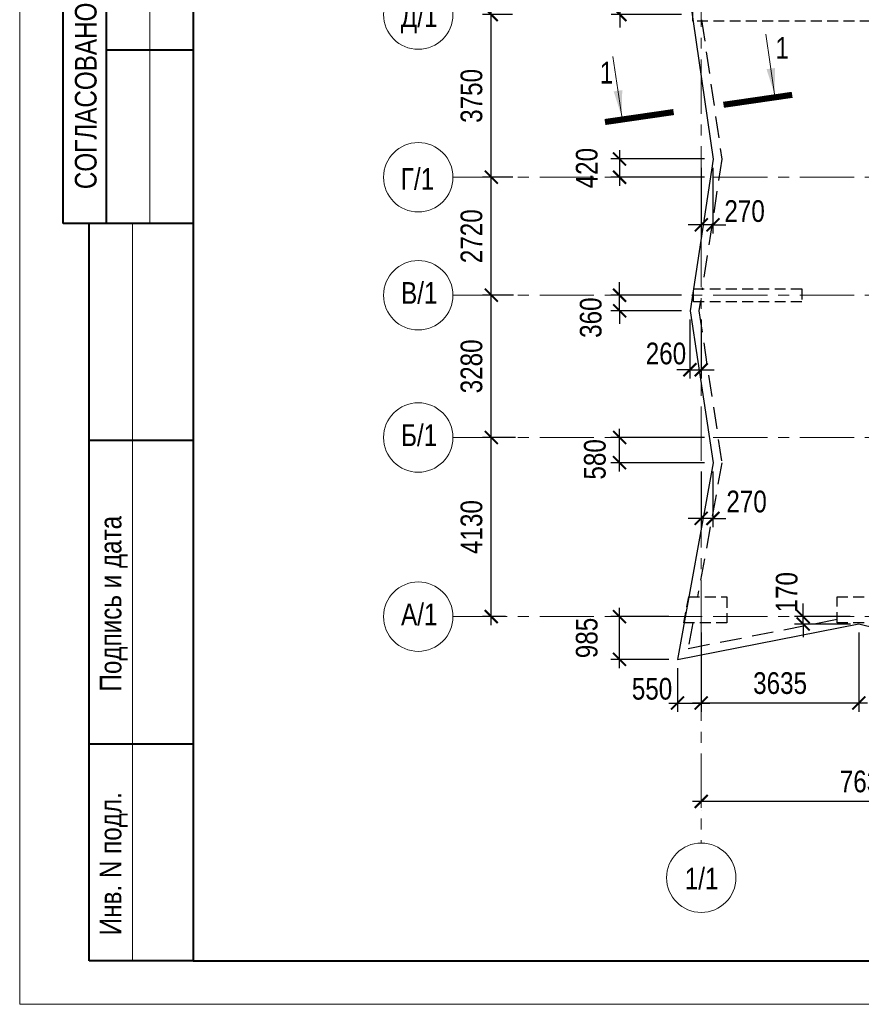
# Model space of a CAD drawing. Header units: inches. Extents: x -7207481 to -7082011, y 6155852 to 6369793.
# Tile 12 of 24: x -7168381 to -7148975, y 6310393 to 6333092. Entities that reach past the tile are written whole.
import ezdxf
from ezdxf.enums import TextEntityAlignment as Align

# ---------------------------------------------------------------- set-up
doc = ezdxf.new("R2010")
doc.units = ezdxf.units.IN
doc.header["$LTSCALE"] = 1000
doc.header["$MEASUREMENT"] = 0
doc.linetypes.add('CENTER', pattern=[2, 1.25, -0.25, 0.25, -0.25])
doc.linetypes.add('HIDDEN', pattern=[0.375, 0.25, -0.125])
for name, color, linetype, lineweight in [('СК-040-С(тены)', 12, 'HIDDEN', 25), ('СК-043-С-ПИЛОНЫ', 5, 'HIDDEN', 25), ('СК-050-П(литы перекрытия)', 3, 'Continuous', 30), ('СК-052-П-БАЛКИ', 1, 'HIDDEN', 30), ('СК-100-О(си)', 7, 'CENTER', 15), ('СК-110-О-РАЗМЕРЫ', 7, 'Continuous', 15), ('СК-200-Р(амка)', 7, 'Continuous', 40), ('СК-210-Р-РАМКА ЛИНИИ ТОНКИЕ', 7, 'Continuous', 15), ('СК-300-Р(азмеры)_ПЛИТЫ', 7, 'Continuous', 20), ('СК-400-Т(екст)', 7, 'Continuous', 20), ('СК-500-С(ечения)', 5, 'Continuous', 40)]:
    doc.layers.add(name, color=color, linetype=linetype, lineweight=lineweight)
doc.styles.add('ARIAL_annotative', font='arial.ttf', dxfattribs={"width": 0.8, "height": 2.5})
doc.styles.add('RUSS', font='arial.ttf', dxfattribs={"width": 0.8})
doc.dimstyles.new('100-200', dxfattribs={"dimscale": 0, "dimtxt": 500, "dimasz": 300, "dimexe": 200, "dimexo": 200, "dimgap": 200, "dimtad": 1, "dimdec": 0, "dimzin": 0, "dimdsep": 46, "dimtxsty": 'RUSS', "dimblk": 'ARCHTICK', "dimcen": 0.096, "dimdle": 200, "dimclrd": 7, "dimclre": 7, "dimclrt": 256, "dimadec": 0, "dimazin": 0, "dimtfac": 1, "dimtdec": 0, "dimtmove": 2, "dimatfit": 3, "dimldrblk": 'OBLIQUE', "dimfxl": 1, "dimtolj": 1, "dimtzin": 0, "dimarcsym": 0})

# ---------------------------------------------------------------- blocks, each defined once
blk = doc.blocks.new('Сечение')
at = {"layer": 'СК-500-С(ечения)', "linetype": 'Continuous', "lineweight": 15, "ltscale": 100}
blk.add_line((-200, -35), (-200, -735), dxfattribs=at)
at = {"layer": 'СК-500-С(ечения)', "linetype": 'Continuous', "ltscale": 100, "const_width": 70}
blk.add_lwpolyline([(-400, 0), (400, 0)], dxfattribs=at)
at = {"layer": 'СК-500-С(ечения)', "linetype": 'Continuous', "ltscale": 100}
blk.add_solid([(-200, -35), (-250, -335), (-150, -335)], dxfattribs=at)
blk = doc.blocks.new('*U31')
at = {"layer": 'СК-400-Т(екст)', "ltscale": 100, "yscale": 0.01, "zscale": 0.01}
for p, xscale, rotation in [((0, -4), 0.01, 270.0000000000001), ((0, -17.81), -0.01, 270)]:
    blk.add_blockref('Сечение', p, dxfattribs=dict(at, xscale=xscale, rotation=rotation))
at = {"layer": 'СК-500-С(ечения)', "color": 0, "ltscale": 100, "style": 'ARIAL_annotative', "width": 0.8}
blk.add_attdef('НОМЕР_СЕЧЕНИЯ_1_1(НОМЕР_ЛИСТА)', text='', height=2.5, rotation=270, dxfattribs=at).set_placement((-6.74, -1.23), align=Align.RIGHT)
blk.add_attdef('НОМЕР_СЕЧЕНИЯ_2_1(НОМЕР_ЛИСТА)', text='', height=2.5, rotation=270, dxfattribs=at).set_placement((-7.48, -20.59), align=Align.BOTTOM_LEFT)
blk = doc.blocks.new('_ArchTick')
at = {"color": 0, "linetype": 'ByBlock', "const_width": 0.15}
blk.add_lwpolyline([(-0.5, -0.5), (0.5, 0.5)], dxfattribs=at)
blk = doc.blocks.new('*D110')
at = {"layer": 'Defpoints', "color": 0, "transparency": 16777216}
for p in [(-24962, 13660), (-24270, 13660), (-24521, 9910)]:
    blk.add_point(p, dxfattribs=at)
at = {"layer": 'СК-110-О-РАЗМЕРЫ', "color": 7, "lineweight": -2, "transparency": 16777216}
for p, q in [((-24962, 9710), (-24962, 13860)), ((-24470, 13660), (-25162, 13660)), ((-24721, 9910), (-25162, 9910))]:
    blk.add_line(p, q, dxfattribs=at)
at = {"layer": 'СК-110-О-РАЗМЕРЫ', "color": 7, "lineweight": -2, "transparency": 16777216, "xscale": 300, "yscale": 300, "zscale": 300}
for p, rotation in [((-24962, 13660), 90), ((-24962, 9910), 270)]:
    blk.add_blockref('_ArchTick', p, dxfattribs=dict(at, rotation=rotation))
at = {"layer": 'СК-110-О-РАЗМЕРЫ', "transparency": 16777216, "insert": (-25417, 11785), "char_height": 500, "attachment_point": 5, "rotation": 90, "style": 'RUSS'}
blk.add_mtext('\\A1;3750', dxfattribs=at)
blk = doc.blocks.new('_Oblique')
at = {"color": 0, "linetype": 'ByBlock', "lineweight": -2}
blk.add_line((-0.5, -0.5), (0.5, 0.5), dxfattribs=at)
blk = doc.blocks.new('*D111')
at = {"layer": 'Defpoints', "color": 0, "transparency": 16777216}
for p in [(-24962, 16960), (-24289, 16960), (-24520, 13660)]:
    blk.add_point(p, dxfattribs=at)
at = {"layer": 'СК-110-О-РАЗМЕРЫ', "color": 7, "lineweight": -2, "transparency": 16777216}
for p, q in [((-24962, 13460), (-24962, 17160)), ((-24489, 16960), (-25162, 16960)), ((-24720, 13660), (-25162, 13660))]:
    blk.add_line(p, q, dxfattribs=at)
at = {"layer": 'СК-110-О-РАЗМЕРЫ', "color": 7, "lineweight": -2, "transparency": 16777216, "xscale": 300, "yscale": 300, "zscale": 300}
for p, rotation in [((-24962, 16960), 90), ((-24962, 13660), 270)]:
    blk.add_blockref('_ArchTick', p, dxfattribs=dict(at, rotation=rotation))
at = {"layer": 'СК-110-О-РАЗМЕРЫ', "transparency": 16777216, "insert": (-25417, 15310), "char_height": 500, "attachment_point": 5, "rotation": 90, "style": 'RUSS'}
blk.add_mtext('\\A1;3300', dxfattribs=at)
blk = doc.blocks.new('*D120')
at = {"layer": 'Defpoints', "color": 0, "transparency": 16777216}
for p in [(-20120, -4479), (-20120, -4479), (-12490, -4517)]:
    blk.add_point(p, dxfattribs=at)
at = {"layer": 'СК-110-О-РАЗМЕРЫ', "color": 7, "lineweight": -2, "transparency": 16777216}
for p, q in [((-12490, -4317), (-12490, -4279)), ((-12290, -4479), (-20320, -4479)), ((-20120, -4679), (-20120, -4679))]:
    blk.add_line(p, q, dxfattribs=at)
at = {"layer": 'СК-110-О-РАЗМЕРЫ', "color": 7, "lineweight": -2, "transparency": 16777216, "xscale": 300, "yscale": 300, "zscale": 300, "rotation": 180}
blk.add_blockref('_ArchTick', (-20120, -4479), dxfattribs=at)
at = {"layer": 'СК-110-О-РАЗМЕРЫ', "color": 7, "lineweight": -2, "transparency": 16777216, "xscale": 300, "yscale": 300, "zscale": 300}
blk.add_blockref('_ArchTick', (-12490, -4479), dxfattribs=at)
at = {"layer": 'СК-110-О-РАЗМЕРЫ', "transparency": 16777216, "insert": (-16305, -4023), "char_height": 500, "attachment_point": 5, "style": 'RUSS'}
blk.add_mtext('\\A1;7630', dxfattribs=at)
blk = doc.blocks.new('*D122')
at = {"layer": 'Defpoints', "color": 0, "transparency": 16777216}
for p in [(-24962, 3910), (-24204, 3910), (-24433, -220)]:
    blk.add_point(p, dxfattribs=at)
at = {"layer": 'СК-110-О-РАЗМЕРЫ', "color": 7, "lineweight": -2, "transparency": 16777216}
for p, q in [((-24962, -420), (-24962, 4110)), ((-24404, 3910), (-25162, 3910)), ((-24633, -220), (-25162, -220))]:
    blk.add_line(p, q, dxfattribs=at)
at = {"layer": 'СК-110-О-РАЗМЕРЫ', "color": 7, "lineweight": -2, "transparency": 16777216, "xscale": 300, "yscale": 300, "zscale": 300}
for p, rotation in [((-24962, 3910), 90), ((-24962, -220), 270)]:
    blk.add_blockref('_ArchTick', p, dxfattribs=dict(at, rotation=rotation))
at = {"layer": 'СК-110-О-РАЗМЕРЫ', "transparency": 16777216, "insert": (-25417, 1845), "char_height": 500, "attachment_point": 5, "rotation": 90, "style": 'RUSS'}
blk.add_mtext('\\A1;4130', dxfattribs=at)
blk = doc.blocks.new('*D123')
at = {"layer": 'Defpoints', "color": 0, "transparency": 16777216}
for p in [(-24962, 7190), (-24248, 7190), (-24545, 3910)]:
    blk.add_point(p, dxfattribs=at)
at = {"layer": 'СК-110-О-РАЗМЕРЫ', "color": 7, "lineweight": -2, "transparency": 16777216}
for p, q in [((-24962, 3710), (-24962, 7390)), ((-24448, 7190), (-25162, 7190)), ((-24745, 3910), (-25162, 3910))]:
    blk.add_line(p, q, dxfattribs=at)
at = {"layer": 'СК-110-О-РАЗМЕРЫ', "color": 7, "lineweight": -2, "transparency": 16777216, "xscale": 300, "yscale": 300, "zscale": 300}
for p, rotation in [((-24962, 7190), 90), ((-24962, 3910), 270)]:
    blk.add_blockref('_ArchTick', p, dxfattribs=dict(at, rotation=rotation))
at = {"layer": 'СК-110-О-РАЗМЕРЫ', "transparency": 16777216, "insert": (-25417, 5550), "char_height": 500, "attachment_point": 5, "rotation": 90, "style": 'RUSS'}
blk.add_mtext('\\A1;3280', dxfattribs=at)
blk = doc.blocks.new('*D124')
at = {"layer": 'Defpoints', "color": 0, "transparency": 16777216}
for p in [(-24962, 9910), (-24265, 9910), (-24511, 7190)]:
    blk.add_point(p, dxfattribs=at)
at = {"layer": 'СК-110-О-РАЗМЕРЫ', "color": 7, "lineweight": -2, "transparency": 16777216}
for p, q in [((-24962, 6990), (-24962, 10110)), ((-24465, 9910), (-25162, 9910)), ((-24711, 7190), (-25162, 7190))]:
    blk.add_line(p, q, dxfattribs=at)
at = {"layer": 'СК-110-О-РАЗМЕРЫ', "color": 7, "lineweight": -2, "transparency": 16777216, "xscale": 300, "yscale": 300, "zscale": 300}
for p, rotation in [((-24962, 9910), 90), ((-24962, 7190), 270)]:
    blk.add_blockref('_ArchTick', p, dxfattribs=dict(at, rotation=rotation))
at = {"layer": 'СК-110-О-РАЗМЕРЫ', "transparency": 16777216, "insert": (-25417, 8550), "char_height": 500, "attachment_point": 5, "rotation": 90, "style": 'RUSS'}
blk.add_mtext('\\A1;2720', dxfattribs=at)
blk = doc.blocks.new('*D130')
at = {"layer": 'Defpoints', "color": 0, "transparency": 16777216}
for p in [(-7150314, 6319330), (-7149032, 6319330), (-7149028, 6319160)]:
    blk.add_point(p, dxfattribs=at)
at = {"layer": 'СК-300-Р(азмеры)_ПЛИТЫ', "color": 7, "lineweight": -2, "transparency": 16777216}
for p, q in [((-7150314, 6319330), (-7150314, 6319630)), ((-7149232, 6319330), (-7150514, 6319330)), ((-7149228, 6319160), (-7150514, 6319160)), ((-7150314, 6319160), (-7150314, 6319330)), ((-7150314, 6319160), (-7150314, 6318860))]:
    blk.add_line(p, q, dxfattribs=at)
at = {"layer": 'СК-300-Р(азмеры)_ПЛИТЫ', "color": 7, "lineweight": -2, "transparency": 16777216, "xscale": 300, "yscale": 300, "zscale": 300}
for p, rotation in [((-7150314, 6319330), 270), ((-7150314, 6319160), 90)]:
    blk.add_blockref('_ArchTick', p, dxfattribs=dict(at, rotation=rotation))
at = {"layer": 'СК-300-Р(азмеры)_ПЛИТЫ', "transparency": 16777216, "insert": (-7150693, 6319892), "char_height": 500, "attachment_point": 5, "rotation": 90, "style": 'RUSS'}
blk.add_mtext('\\A1;170', dxfattribs=at)
blk = doc.blocks.new('*D131')
at = {"layer": 'Defpoints', "color": 0, "transparency": 16777216}
for p in [(-7152666, 6319164), (-7149031, 6319164), (-7152666, 6317339)]:
    blk.add_point(p, dxfattribs=at)
at = {"layer": 'СК-300-Р(азмеры)_ПЛИТЫ', "color": 7, "lineweight": -2, "transparency": 16777216}
for p, q in [((-7152666, 6318964), (-7152666, 6317139)), ((-7149031, 6318964), (-7149031, 6317139)), ((-7148831, 6317339), (-7152866, 6317339))]:
    blk.add_line(p, q, dxfattribs=at)
at = {"layer": 'СК-300-Р(азмеры)_ПЛИТЫ', "color": 7, "lineweight": -2, "transparency": 16777216, "xscale": 300, "yscale": 300, "zscale": 300, "rotation": 180}
blk.add_blockref('_ArchTick', (-7152666, 6317339), dxfattribs=at)
at = {"layer": 'СК-300-Р(азмеры)_ПЛИТЫ', "color": 7, "lineweight": -2, "transparency": 16777216, "xscale": 300, "yscale": 300, "zscale": 300}
blk.add_blockref('_ArchTick', (-7149031, 6317339), dxfattribs=at)
at = {"layer": 'СК-300-Р(азмеры)_ПЛИТЫ', "transparency": 16777216, "insert": (-7150848, 6317795), "char_height": 500, "attachment_point": 5, "style": 'RUSS'}
blk.add_mtext('\\A1;3635', dxfattribs=at)
blk = doc.blocks.new('*D132')
at = {"layer": 'Defpoints', "color": 0, "transparency": 16777216}
for p in [(-7153215, 6318344), (-7152666, 6318344), (-7152666, 6317339)]:
    blk.add_point(p, dxfattribs=at)
at = {"layer": 'СК-300-Р(азмеры)_ПЛИТЫ', "color": 7, "lineweight": -2, "transparency": 16777216}
for p, q in [((-7153215, 6318144), (-7153215, 6317139)), ((-7152666, 6318144), (-7152666, 6317139)), ((-7153415, 6317339), (-7152466, 6317339))]:
    blk.add_line(p, q, dxfattribs=at)
at = {"layer": 'СК-300-Р(азмеры)_ПЛИТЫ', "color": 7, "lineweight": -2, "transparency": 16777216, "xscale": 300, "yscale": 300, "zscale": 300, "rotation": 180}
blk.add_blockref('_ArchTick', (-7153215, 6317339), dxfattribs=at)
at = {"layer": 'СК-300-Р(азмеры)_ПЛИТЫ', "color": 7, "lineweight": -2, "transparency": 16777216, "xscale": 300, "yscale": 300, "zscale": 300}
blk.add_blockref('_ArchTick', (-7152666, 6317339), dxfattribs=at)
at = {"layer": 'СК-300-Р(азмеры)_ПЛИТЫ', "transparency": 16777216, "insert": (-7153801, 6317664), "char_height": 500, "attachment_point": 5, "style": 'RUSS'}
blk.add_mtext('\\A1;550', dxfattribs=at)
blk = doc.blocks.new('*D133')
at = {"layer": 'Defpoints', "color": 0, "transparency": 16777216}
for p in [(-7154549, 6319330), (-7153216, 6319330), (-7153216, 6318345)]:
    blk.add_point(p, dxfattribs=at)
at = {"layer": 'СК-300-Р(азмеры)_ПЛИТЫ', "color": 7, "lineweight": -2, "transparency": 16777216}
for p, q in [((-7154549, 6318145), (-7154549, 6319530)), ((-7153416, 6319330), (-7154749, 6319330)), ((-7153416, 6318345), (-7154749, 6318345))]:
    blk.add_line(p, q, dxfattribs=at)
at = {"layer": 'СК-300-Р(азмеры)_ПЛИТЫ', "color": 7, "lineweight": -2, "transparency": 16777216, "xscale": 300, "yscale": 300, "zscale": 300}
for p, rotation in [((-7154549, 6319330), 90), ((-7154549, 6318345), 270)]:
    blk.add_blockref('_ArchTick', p, dxfattribs=dict(at, rotation=rotation))
at = {"layer": 'СК-300-Р(азмеры)_ПЛИТЫ', "transparency": 16777216, "insert": (-7155304, 6318838), "char_height": 500, "attachment_point": 5, "rotation": 90, "style": 'RUSS'}
blk.add_mtext('\\A1;985', dxfattribs=at)
blk = doc.blocks.new('*D134')
at = {"layer": 'Defpoints', "color": 0, "transparency": 16777216}
for p in [(-7154549, 6323460), (-7152394, 6323460), (-7152394, 6322880)]:
    blk.add_point(p, dxfattribs=at)
at = {"layer": 'СК-300-Р(азмеры)_ПЛИТЫ', "color": 7, "lineweight": -2, "transparency": 16777216}
for p, q in [((-7154549, 6322680), (-7154549, 6323660)), ((-7152594, 6323460), (-7154749, 6323460)), ((-7152594, 6322880), (-7154749, 6322880))]:
    blk.add_line(p, q, dxfattribs=at)
at = {"layer": 'СК-300-Р(азмеры)_ПЛИТЫ', "color": 7, "lineweight": -2, "transparency": 16777216, "xscale": 300, "yscale": 300, "zscale": 300}
for p, rotation in [((-7154549, 6323460), 90), ((-7154549, 6322880), 270)]:
    blk.add_blockref('_ArchTick', p, dxfattribs=dict(at, rotation=rotation))
at = {"layer": 'СК-300-Р(азмеры)_ПЛИТЫ', "transparency": 16777216, "insert": (-7155117, 6322956), "char_height": 500, "attachment_point": 5, "rotation": 90, "style": 'RUSS'}
blk.add_mtext('\\A1;580', dxfattribs=at)
blk = doc.blocks.new('*D135')
at = {"layer": 'Defpoints', "color": 0, "transparency": 16777216}
for p in [(-7152666, 6322878), (-7152396, 6322878), (-7152666, 6321596)]:
    blk.add_point(p, dxfattribs=at)
at = {"layer": 'СК-300-Р(азмеры)_ПЛИТЫ', "color": 7, "lineweight": -2, "transparency": 16777216}
for p, q in [((-7152666, 6322678), (-7152666, 6321396)), ((-7152396, 6322678), (-7152396, 6321396)), ((-7152666, 6321596), (-7152966, 6321596)), ((-7152396, 6321596), (-7152666, 6321596)), ((-7152396, 6321596), (-7152096, 6321596))]:
    blk.add_line(p, q, dxfattribs=at)
at = {"layer": 'СК-300-Р(азмеры)_ПЛИТЫ', "color": 7, "lineweight": -2, "transparency": 16777216, "xscale": 300, "yscale": 300, "zscale": 300}
blk.add_blockref('_ArchTick', (-7152666, 6321596), dxfattribs=at)
at = {"layer": 'СК-300-Р(азмеры)_ПЛИТЫ', "color": 7, "lineweight": -2, "transparency": 16777216, "xscale": 300, "yscale": 300, "zscale": 300, "rotation": 180}
blk.add_blockref('_ArchTick', (-7152396, 6321596), dxfattribs=at)
at = {"layer": 'СК-300-Р(азмеры)_ПЛИТЫ', "transparency": 16777216, "insert": (-7151621, 6321981), "char_height": 500, "attachment_point": 5, "style": 'RUSS'}
blk.add_mtext('\\A1;270', dxfattribs=at)
blk = doc.blocks.new('*D136')
at = {"layer": 'Defpoints', "color": 0, "transparency": 16777216}
for p in [(-7154549, 6326740), (-7152924, 6326740), (-7152924, 6326381)]:
    blk.add_point(p, dxfattribs=at)
at = {"layer": 'СК-300-Р(азмеры)_ПЛИТЫ', "color": 7, "lineweight": -2, "transparency": 16777216}
for p, q in [((-7154549, 6326740), (-7154549, 6327040)), ((-7153124, 6326740), (-7154749, 6326740)), ((-7154549, 6326381), (-7154549, 6326740)), ((-7153124, 6326381), (-7154749, 6326381)), ((-7154549, 6326381), (-7154549, 6326081))]:
    blk.add_line(p, q, dxfattribs=at)
at = {"layer": 'СК-300-Р(азмеры)_ПЛИТЫ', "color": 7, "lineweight": -2, "transparency": 16777216, "xscale": 300, "yscale": 300, "zscale": 300}
for p, rotation in [((-7154549, 6326740), 270), ((-7154549, 6326381), 90)]:
    blk.add_blockref('_ArchTick', p, dxfattribs=dict(at, rotation=rotation))
at = {"layer": 'СК-300-Р(азмеры)_ПЛИТЫ', "transparency": 16777216, "insert": (-7155212, 6326223), "char_height": 500, "attachment_point": 5, "rotation": 90, "style": 'RUSS'}
blk.add_mtext('\\A1;360', dxfattribs=at)
blk = doc.blocks.new('*D137')
at = {"layer": 'Defpoints', "color": 0, "transparency": 16777216}
for p in [(-7152926, 6326381), (-7152666, 6326381), (-7152666, 6325023)]:
    blk.add_point(p, dxfattribs=at)
at = {"layer": 'СК-300-Р(азмеры)_ПЛИТЫ', "color": 7, "lineweight": -2, "transparency": 16777216}
for p, q in [((-7152926, 6326181), (-7152926, 6324823)), ((-7152666, 6326181), (-7152666, 6324823)), ((-7152926, 6325023), (-7153226, 6325023)), ((-7152926, 6325023), (-7152666, 6325023)), ((-7152666, 6325023), (-7152366, 6325023))]:
    blk.add_line(p, q, dxfattribs=at)
at = {"layer": 'СК-300-Р(азмеры)_ПЛИТЫ', "color": 7, "lineweight": -2, "transparency": 16777216, "xscale": 300, "yscale": 300, "zscale": 300}
blk.add_blockref('_ArchTick', (-7152926, 6325023), dxfattribs=at)
at = {"layer": 'СК-300-Р(азмеры)_ПЛИТЫ', "color": 7, "lineweight": -2, "transparency": 16777216, "xscale": 300, "yscale": 300, "zscale": 300, "rotation": 180}
blk.add_blockref('_ArchTick', (-7152666, 6325023), dxfattribs=at)
at = {"layer": 'СК-300-Р(азмеры)_ПЛИТЫ', "transparency": 16777216, "insert": (-7153480, 6325394), "char_height": 500, "attachment_point": 5, "style": 'RUSS'}
blk.add_mtext('\\A1;260', dxfattribs=at)
blk = doc.blocks.new('*D138')
at = {"layer": 'Defpoints', "color": 0, "transparency": 16777216}
for p in [(-7152394, 6329881), (-7154549, 6329460), (-7152394, 6329460)]:
    blk.add_point(p, dxfattribs=at)
at = {"layer": 'СК-300-Р(азмеры)_ПЛИТЫ', "color": 7, "lineweight": -2, "transparency": 16777216}
for p, q in [((-7154549, 6330081), (-7154549, 6329260)), ((-7152594, 6329881), (-7154749, 6329881)), ((-7152594, 6329460), (-7154749, 6329460))]:
    blk.add_line(p, q, dxfattribs=at)
at = {"layer": 'СК-300-Р(азмеры)_ПЛИТЫ', "color": 7, "lineweight": -2, "transparency": 16777216, "xscale": 300, "yscale": 300, "zscale": 300}
for p, rotation in [((-7154549, 6329881), 90), ((-7154549, 6329460), 270)]:
    blk.add_blockref('_ArchTick', p, dxfattribs=dict(at, rotation=rotation))
at = {"layer": 'СК-300-Р(азмеры)_ПЛИТЫ', "transparency": 16777216, "insert": (-7155304, 6329670), "char_height": 500, "attachment_point": 5, "rotation": 90, "style": 'RUSS'}
blk.add_mtext('\\A1;420', dxfattribs=at)
blk = doc.blocks.new('*D139')
at = {"layer": 'Defpoints', "color": 0, "transparency": 16777216}
for p in [(-7152666, 6329880), (-7152396, 6329880), (-7152666, 6328363)]:
    blk.add_point(p, dxfattribs=at)
at = {"layer": 'СК-300-Р(азмеры)_ПЛИТЫ', "color": 7, "lineweight": -2, "transparency": 16777216}
for p, q in [((-7152666, 6329680), (-7152666, 6328163)), ((-7152396, 6329680), (-7152396, 6328163)), ((-7152666, 6328363), (-7152966, 6328363)), ((-7152396, 6328363), (-7152666, 6328363)), ((-7152396, 6328363), (-7152096, 6328363))]:
    blk.add_line(p, q, dxfattribs=at)
at = {"layer": 'СК-300-Р(азмеры)_ПЛИТЫ', "color": 7, "lineweight": -2, "transparency": 16777216, "xscale": 300, "yscale": 300, "zscale": 300}
blk.add_blockref('_ArchTick', (-7152666, 6328363), dxfattribs=at)
at = {"layer": 'СК-300-Р(азмеры)_ПЛИТЫ', "color": 7, "lineweight": -2, "transparency": 16777216, "xscale": 300, "yscale": 300, "zscale": 300, "rotation": 180}
blk.add_blockref('_ArchTick', (-7152396, 6328363), dxfattribs=at)
at = {"layer": 'СК-300-Р(азмеры)_ПЛИТЫ', "transparency": 16777216, "insert": (-7151666, 6328677), "char_height": 500, "attachment_point": 5, "style": 'RUSS'}
blk.add_mtext('\\A1;270', dxfattribs=at)
blk = doc.blocks.new('*D140')
at = {"layer": 'Defpoints', "color": 0, "transparency": 16777216}
for p in [(-7152924, 6333530), (-7154542, 6333210), (-7152924, 6333210)]:
    blk.add_point(p, dxfattribs=at)
at = {"layer": 'СК-300-Р(азмеры)_ПЛИТЫ', "color": 7, "lineweight": -2, "transparency": 16777216}
for p, q in [((-7154542, 6333530), (-7154542, 6333830)), ((-7153124, 6333530), (-7154742, 6333530)), ((-7154542, 6333530), (-7154542, 6333210)), ((-7153124, 6333210), (-7154742, 6333210)), ((-7154542, 6333210), (-7154542, 6332910))]:
    blk.add_line(p, q, dxfattribs=at)
at = {"layer": 'СК-300-Р(азмеры)_ПЛИТЫ', "color": 7, "lineweight": -2, "transparency": 16777216, "xscale": 300, "yscale": 300, "zscale": 300}
for p, rotation in [((-7154542, 6333530), 270), ((-7154542, 6333210), 90)]:
    blk.add_blockref('_ArchTick', p, dxfattribs=dict(at, rotation=rotation))
at = {"layer": 'СК-300-Р(азмеры)_ПЛИТЫ', "transparency": 16777216, "insert": (-7155123, 6333784), "char_height": 500, "attachment_point": 5, "rotation": 90, "style": 'RUSS'}
blk.add_mtext('\\A1;320', dxfattribs=at)
blk = doc.blocks.new('A$C18abd0ee-2эт')
at = {"layer": 'СК-040-С(тены)'}
blk.add_lwpolyline([(-12840.1, 13809.8), (-12840.1, 13509.8), (-20311, 13509.8), (-20311, 13809.8)], close=True, dxfattribs=at)
at = {"layer": 'СК-043-С-ПИЛОНЫ'}
for points in [[(-17801.1, 7339.8), (-17801.1, 7039.8), (-20301.1, 7039.8), (-20301.1, 7339.8)], [(-20409.3, 236.5), (-19528.4, 236.5), (-19528.4, -363.5), (-20519.7, -363.5)], [(-16990, -364), (-16990, 236), (-15990, 236), (-15990, -364)]]:
    blk.add_lwpolyline(points, close=True, dxfattribs=at)
at = {"layer": 'СК-100-О(си)', "linetype": 'CENTER'}
for p, q in [((-20120.3, 46624.1), (-20120.3, -5440.4)), ((-25846, 9910), (3064.5, 9910)), ((-25846, 7189.8), (3064.5, 7189.8)), ((-25846, 3909.8), (3064.5, 3909.8)), ((-25846, -220.2), (3064.5, -220.2))]:
    blk.add_line(p, q, dxfattribs=at)
at = {"layer": 'СК-100-О(си)', "linetype": 'Continuous'}
for centre in [(-26646, 13660), (-26646, 9910), (-26646, 7189.8), (-26646, 3909.8), (-26646, -220.2), (-20120.3, -6240.4)]:
    blk.add_circle(centre, 800, dxfattribs=at)
at = {"layer": 'СК-400-Т(екст)', "style": 'RUSS', "width": 0.8}
for s, p in [('Д/1', (-27047.3, 13370.2)), ('Г/1', (-27047.8, 9620.2)), ('В/1', (-27042.2, 6992.5)), ('Б/1', (-27042.2, 3712.5)), ('А/1', (-27042.2, -417.5)), ('1/1', (-20500.6, -6510.5))]:
    blk.add_text(s, height=500, dxfattribs=at).set_placement(p)
at = {"layer": 'СК-110-О-РАЗМЕРЫ'}
for base, p1, p2, angle, picture, middle in [((-24961.8, 16960), (-24519.5, 13660), (-24289.4, 16960), 90, '*D111', (-25417.3, 15310)), ((-24961.8, 13660), (-24521.2, 9910), (-24269.6, 13660), 90, '*D110', (-25417.3, 11785)), ((-24961.8, 9910), (-24510.9, 7189.8), (-24264.7, 9910), 90, '*D124', (-25417.1, 8549.9)), ((-24961.8, 7189.8), (-24545, 3909.8), (-24248.1, 7189.8), 90, '*D123', (-25417.3, 5549.8)), ((-24961.8, 3909.8), (-24433.4, -220.2), (-24203.7, 3909.8), 90, '*D122', (-25417.3, 1844.8)), ((-20120.3, -4478.9), (-12490, -4517.2), (-20120.3, -4478.9), 180, '*D120', (-16305.2, -4023.5))]:
    dim = blk.add_linear_dim(base=base, p1=p1, p2=p2, angle=angle, dimstyle='100-200', override={"dimscale": 1, "dimtxsty": 'RUSS'}, dxfattribs=at)
    dim.commit()
    dim.dimension.update_dxf_attribs({"geometry": picture, "text_midpoint": middle})

msp = doc.modelspace()

# ---------------------------------------------------------------- linework, layer by layer
at = {"layer": 'СК-050-П(литы перекрытия)'}
msp.add_lwpolyline([(-7152924.1, 6333529.4), (-7152394, 6329879.5), (-7152924, 6326380.6), (-7152393.6, 6322878.4), (-7153216.4, 6318344), (-7149032.1, 6319163.7), (-7146872.7, 6318634.4), (-7144588.3, 6319163.5), (-7141883.5, 6318632.6), (-7138713.5, 6319162.6, -0.0904475), (-7138713.3, 6319162.6), (-7134570.5, 6318343.7), (-7135357.7, 6323115.1), (-7134827.7, 6326351.4), (-7135357.6, 6329564.6), (-7134827.4, 6332940.6), (-7135273.7, 6335885.4)], format="xyb", dxfattribs=at)
at = {"layer": 'СК-052-П-БАЛКИ', "ltscale": 2}
for points in [[(-7152658.2, 6333090.2), (-7152191.8, 6329878.9), (-7152648.3, 6326865.2)], [(-7152686.1, 6326615.2), (-7152721.7, 6326380.6), (-7152190.9, 6322875.5), (-7152751.4, 6319786.9)], [(-7152860.2, 6319186.9), (-7152967.3, 6318596.6), (-7149535.4, 6319268.9)]]:
    msp.add_lwpolyline(points, dxfattribs=at)
at = {"layer": 'СК-200-Р(амка)'}
for p, q in [((-7164381.5, 6368792.9), (-7164381.5, 6311392.9)), ((-7167381.5, 6328392.9), (-7167381.5, 6354392.9)), ((-7166381.5, 6328392.9), (-7166381.5, 6354392.9)), ((-7164381.5, 6332392.9), (-7166381.5, 6332392.9)), ((-7164381.5, 6328392.9), (-7167381.5, 6328392.9)), ((-7166781.5, 6311392.9), (-7166781.5, 6328392.9)), ((-7164381.5, 6323392.9), (-7166781.5, 6323392.9)), ((-7164381.5, 6316392.9), (-7166781.5, 6316392.9)), ((-7164381.5, 6311392.9), (-7085381.5, 6311392.9))]:
    msp.add_line(p, q, dxfattribs=at)
at = {"layer": 'СК-210-Р-РАМКА ЛИНИИ ТОНКИЕ'}
for p, q in [((-7168381.5, 6310392.9), (-7168381.5, 6369792.9)), ((-7165381.5, 6328392.9), (-7165381.5, 6354392.9)), ((-7165781.5, 6311392.9), (-7165781.5, 6328392.9)), ((-7084381.5, 6310392.9), (-7168381.5, 6310392.9))]:
    msp.add_line(p, q, dxfattribs=at)
at = {"layer": 'СК-210-Р-РАМКА ЛИНИИ ТОНКИЕ', "lineweight": 40, "ltscale": 2}
msp.add_line((-7164381.5, 6311392.9), (-7166781.5, 6311392.9), dxfattribs=at)
at = {"layer": 'СК-300-Р(азмеры)_ПЛИТЫ'}
msp.add_line((-7152665.7, 6319330.2), (-7154746.7, 6319330.2), dxfattribs=at)

# ---------------------------------------------------------------- block references
msp.add_blockref('A$C18abd0ee-2эт', (-7132545.3, 6319550.4))
at = {"layer": 'СК-500-С(ечения)'}
ref = msp.add_blockref('*U31', (-7154886.2, 6330733.3), dxfattribs=dict(at, xscale=-200, yscale=200.0000000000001, zscale=200, rotation=98.26205249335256))
ref.add_attrib('НОМЕР_СЕЧЕНИЯ_2_1(НОМЕР_ЛИСТА)', '1', dxfattribs={"color": 0, "ltscale": 100, "height": 500, "style": 'ARIAL_annotative', "width": 0.8}).set_placement((-7150799.8, 6332040.2), align=Align.BOTTOM_CENTER)
ref.add_attrib('НОМЕР_СЕЧЕНИЯ_1_1(НОМЕР_ЛИСТА)', '1', dxfattribs={"color": 0, "ltscale": 100, "height": 500, "style": 'ARIAL_annotative', "width": 0.8}).set_placement((-7154694.3, 6331621.2), align=Align.RIGHT)

# ---------------------------------------------------------------- texts
at = {"layer": 'СК-200-Р(амка)', "style": 'RUSS', "width": 0.8}
for s, p in [('СОГЛАСОВАНО', (-7166608.8, 6329185.1)), ('Подпись и дата', (-7166036.3, 6317604.2)), ('Инв. N подл.', (-7166036.3, 6311984.6))]:
    msp.add_text(s, height=500, rotation=90, dxfattribs=at).set_placement(p)

# ---------------------------------------------------------------- dimensions: what is measured, and where the dimension line sits
at = {"layer": 'СК-300-Р(азмеры)_ПЛИТЫ'}
for base, p1, p2, picture, middle in [((-7154542.5, 6333210.4), (-7152924.1, 6333530.4), (-7152924.1, 6333210.4), '*D140', (-7155123.1, 6333783.7)), ((-7154548.7, 6326740.2), (-7152924, 6326380.6), (-7152924, 6326740.2), '*D136', (-7155212.3, 6326223.2)), ((-7154548.7, 6323460.2), (-7152393.6, 6322880.4), (-7152393.6, 6323460.2), '*D134', (-7155117, 6322956)), ((-7150314.3739, 6319330.1704), (-7149028.0751, 6319159.7272), (-7149032.0751, 6319330.1704), '*D130', (-7150692.6053, 6319891.9948))]:
    dim = msp.add_linear_dim(base=base, p1=p1, p2=p2, angle=90, dimstyle='100-200', override={"dimscale": 1}, dxfattribs=at)
    dim.commit()
    dim.dimension.update_dxf_attribs({"geometry": picture, "text_midpoint": middle, "dimtype": 160})
for base, p1, p2, picture, middle in [((-7154548.7, 6329460.4), (-7152394, 6329880.5), (-7152394, 6329460.4), '*D138', (-7155304, 6329670.5)), ((-7154548.7, 6319330.2), (-7153216.4, 6318345), (-7153216.4, 6319330.2), '*D133', (-7155304, 6318837.6))]:
    dim = msp.add_linear_dim(base=base, p1=p1, p2=p2, angle=90, dimstyle='100-200', override={"dimscale": 1}, dxfattribs=at)
    dim.commit()
    dim.dimension.update_dxf_attribs({"geometry": picture, "text_midpoint": middle})
for base, p1, p2, picture, middle in [((-7152665.7, 6328363.1), (-7152396, 6329879.5), (-7152665.7, 6329879.5), '*D139', (-7151665.8, 6328676.8)), ((-7152665.7, 6325023.4), (-7152926, 6326380.6), (-7152665.7, 6326380.6), '*D137', (-7153479.9, 6325394.4)), ((-7152665.7, 6321595.9), (-7152395.6, 6322878.4), (-7152665.7, 6322878.4), '*D135', (-7151621.2, 6321980.7)), ((-7152665.7, 6317339.1), (-7153215.4, 6318344), (-7152665.7, 6318344), '*D132', (-7153801.4, 6317663.8))]:
    dim = msp.add_linear_dim(base=base, p1=p1, p2=p2, dimstyle='100-200', override={"dimscale": 1}, dxfattribs=at)
    dim.commit()
    dim.dimension.update_dxf_attribs({"geometry": picture, "text_midpoint": middle, "dimtype": 160})
dim = msp.add_linear_dim(base=(-7152665.7, 6317339.1), p1=(-7149031.1, 6319163.7), p2=(-7152665.7, 6319163.7), dimstyle='100-200', override={"dimscale": 1}, dxfattribs=at)
dim.commit()
dim.dimension.update_dxf_attribs({"geometry": '*D131', "text_midpoint": (-7150848.4, 6317794.6)})

doc.saveas('drawing.dxf')
